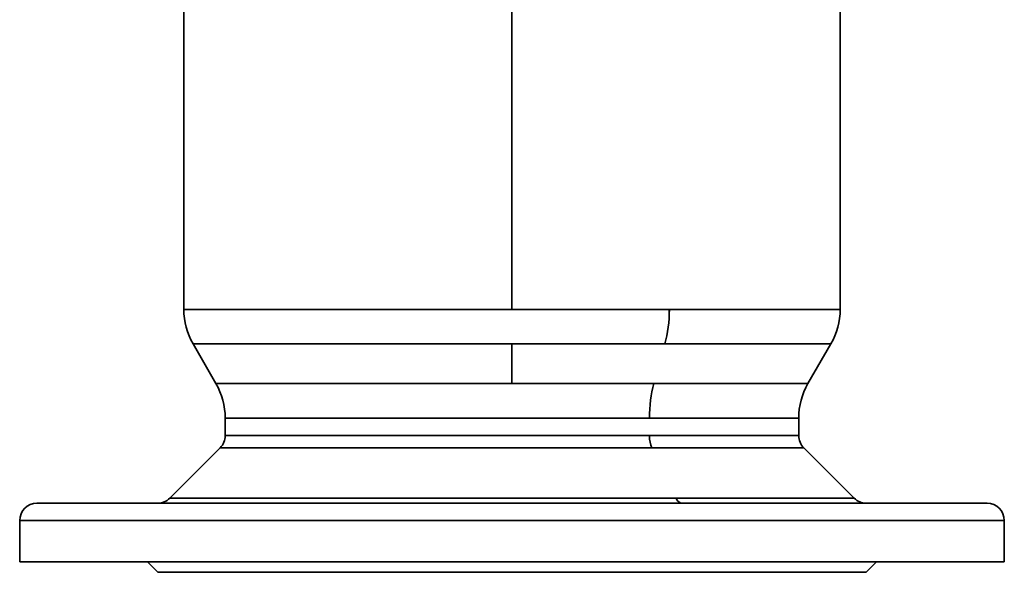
# Model space of a CAD drawing. Header units: inches. Extents: x 4459 to 5646, y 390 to 1656.
# Tile 8 of 13: x 4870 to 5155, y 1318 to 1478. Entities that reach past the tile are written whole.
import ezdxf

# ---------------------------------------------------------------- set-up
doc = ezdxf.new("R2010")
doc.units = ezdxf.units.IN
doc.header["$MEASUREMENT"] = 0

msp = doc.modelspace()

# ---------------------------------------------------------------- linework, layer by layer
at = {"color": 7, "lineweight": 35}
for p, q in [((5012.74, 1394.59), (5012.74, 1523.45)), ((5012.74, 1523.45), (5012.74, 1394.59)), ((4917.74, 1394.59), (4917.74, 1514.05)), ((5107.74, 1394.59), (5107.74, 1514.05)), ((4917.74, 1394.59), (5012.74, 1394.59)), ((5012.74, 1394.59), (4929.37, 1394.59)), ((5012.74, 1394.59), (5058.29, 1394.59)), ((5058.29, 1394.59), (5012.74, 1394.59)), ((5058.29, 1394.59), (5107.74, 1394.59)), ((5058.29, 1394.59), (5107.74, 1394.59)), ((5012.74, 1384.59), (4920.42, 1384.59)), ((4931.72, 1384.59), (5012.74, 1384.59)), ((5057, 1384.59), (5012.74, 1384.59)), ((5012.74, 1384.59), (5057, 1384.59)), ((5105.06, 1384.59), (5057, 1384.59)), ((5105.06, 1384.59), (5057, 1384.59)), ((4927.06, 1373.09), (5012.74, 1373.09)), ((5012.74, 1373.09), (4937.55, 1373.09)), ((5012.74, 1373.09), (5053.82, 1373.09)), ((5053.82, 1373.09), (5012.74, 1373.09)), ((5053.82, 1373.09), (5098.42, 1373.09)), ((5098.42, 1373.09), (5053.82, 1373.09)), ((5052.53, 1363.09), (4929.74, 1363.09)), ((4939.9, 1363.09), (5052.53, 1363.09)), ((5052.53, 1363.09), (5095.74, 1363.09)), ((5095.74, 1363.09), (5052.53, 1363.09)), ((4929.74, 1358.02), (5052.53, 1358.02)), ((5052.53, 1358.02), (4929.74, 1358.02)), ((5052.53, 1358.02), (5095.74, 1358.02)), ((5095.74, 1358.02), (5052.53, 1358.02)), ((4913.71, 1339.92), (4928.28, 1354.49)), ((4928.28, 1354.49), (4913.71, 1339.92)), ((4928.28, 1354.49), (5053.24, 1354.49)), ((5053.24, 1354.49), (4928.28, 1354.49)), ((5053.24, 1354.49), (5097.21, 1354.49)), ((5097.21, 1354.49), (5053.24, 1354.49)), ((5097.21, 1354.49), (5111.78, 1339.92)), ((5111.78, 1339.92), (5097.21, 1354.49)), ((4913.71, 1339.92), (5060.22, 1339.92)), ((5060.22, 1339.92), (4925.83, 1339.92)), ((5060.22, 1339.92), (5111.78, 1339.92)), ((5111.78, 1339.92), (5060.22, 1339.92)), ((5150.24, 1338.45), (4875.24, 1338.45)), ((4913.38, 1338.45), (4890.38, 1338.45)), ((4922.73, 1338.45), (4955.32, 1338.45)), ((4978.32, 1338.45), (4955.32, 1338.45)), ((4978.32, 1338.45), (5047.16, 1338.45)), ((5070.16, 1338.45), (5047.16, 1338.45)), ((5070.16, 1338.45), (5112.11, 1338.45)), ((5135.11, 1338.45), (5112.11, 1338.45)), ((4870.24, 1333.45), (5155.24, 1333.45)), ((5155.24, 1333.45), (4870.24, 1333.45)), ((4907.24, 1321.45), (4870.24, 1321.45)), ((4870.24, 1321.45), (5155.24, 1321.45)), ((4913.38, 1321.45), (4890.38, 1321.45)), ((5118.24, 1321.45), (4907.24, 1321.45)), ((5135.11, 1321.45), (5112.11, 1321.45)), ((5155.24, 1321.45), (5118.24, 1321.45)), ((5115.24, 1318.45), (4910.24, 1318.45)), ((4910.24, 1318.45), (5115.24, 1318.45)), ((4937.74, 1318.45), (5087.74, 1318.45)), ((5087.74, 1318.45), (4937.74, 1318.45))]:
    msp.add_line(p, q, dxfattribs=at)
at = {"color": 7, "lineweight": 35, "ltscale": 0.290741}
msp.add_line((4929.37, 1394.59), (4917.74, 1394.59), dxfattribs=at)
at = {"color": 7, "lineweight": 35, "ltscale": 0.332052}
for p, q in [((4920.42, 1384.59), (4927.06, 1373.09)), ((5105.06, 1384.59), (5098.42, 1373.09))]:
    msp.add_line(p, q, dxfattribs=at)
at = {"color": 7, "lineweight": 35, "ltscale": 0.282541}
msp.add_line((4920.42, 1384.59), (4931.72, 1384.59), dxfattribs=at)
at = {"color": 7, "lineweight": 35, "ltscale": 0.287566}
for p, q in [((5012.74, 1384.59), (5012.74, 1373.09)), ((5012.74, 1373.09), (5012.74, 1384.59))]:
    msp.add_line(p, q, dxfattribs=at)
at = {"color": 7, "lineweight": 35, "ltscale": 0.262217}
msp.add_line((4937.55, 1373.09), (4927.06, 1373.09), dxfattribs=at)
at = {"color": 7, "lineweight": 35, "ltscale": 0.126749}
for p, q in [((4929.74, 1363.09), (4929.74, 1358.02)), ((4929.74, 1363.09), (4929.74, 1358.02)), ((5095.74, 1358.02), (5095.74, 1363.09)), ((5095.74, 1363.09), (5095.74, 1358.02))]:
    msp.add_line(p, q, dxfattribs=at)
at = {"color": 7, "lineweight": 35, "ltscale": 0.200002}
msp.add_line((4937.74, 1363.09), (4929.74, 1363.09), dxfattribs=at)
at = {"color": 7, "lineweight": 35, "ltscale": 0.254016}
msp.add_line((4929.74, 1363.09), (4939.9, 1363.09), dxfattribs=at)
at = {"color": 7, "lineweight": 35, "ltscale": 0.303091}
msp.add_line((4925.83, 1339.92), (4913.71, 1339.92), dxfattribs=at)
at = {"color": 7, "lineweight": 35, "ltscale": 0.016553}
for p, q in [((4875.24, 1338.45), (4875.9, 1338.45)), ((5149.58, 1338.45), (5150.24, 1338.45))]:
    msp.add_line(p, q, dxfattribs=at)
at = {"color": 7, "lineweight": 35, "ltscale": 0.049498}
for p, q in [((4875.9, 1338.45), (4877.88, 1338.45)), ((5147.6, 1338.45), (5149.58, 1338.45))]:
    msp.add_line(p, q, dxfattribs=at)
at = {"color": 7, "lineweight": 35, "ltscale": 0.081967}
for p, q in [((4877.88, 1338.45), (4881.16, 1338.45)), ((5144.32, 1338.45), (5147.6, 1338.45))]:
    msp.add_line(p, q, dxfattribs=at)
at = {"color": 7, "lineweight": 35, "ltscale": 0.113646}
for p, q in [((4881.16, 1338.45), (4885.71, 1338.45)), ((5139.78, 1338.45), (5144.32, 1338.45))]:
    msp.add_line(p, q, dxfattribs=at)
at = {"color": 7, "lineweight": 35, "ltscale": 0.144232}
for p, q in [((4885.71, 1338.45), (4891.48, 1338.45)), ((5134.01, 1338.45), (5139.78, 1338.45))]:
    msp.add_line(p, q, dxfattribs=at)
at = {"color": 7, "lineweight": 35, "ltscale": 0.173427}
for p, q in [((4891.48, 1338.45), (4898.42, 1338.45)), ((5127.07, 1338.45), (5134.01, 1338.45))]:
    msp.add_line(p, q, dxfattribs=at)
at = {"color": 7, "lineweight": 35, "ltscale": 0.200954}
for p, q in [((4898.42, 1338.45), (4906.45, 1338.45)), ((5119.03, 1338.45), (5127.07, 1338.45))]:
    msp.add_line(p, q, dxfattribs=at)
at = {"color": 7, "lineweight": 35, "ltscale": 0.226544}
for p, q in [((4906.45, 1338.45), (4915.52, 1338.45)), ((5109.97, 1338.45), (5119.03, 1338.45))]:
    msp.add_line(p, q, dxfattribs=at)
at = {"color": 7, "lineweight": 35, "ltscale": 0.233772}
msp.add_line((4913.38, 1338.45), (4922.73, 1338.45), dxfattribs=at)
at = {"color": 7, "lineweight": 35, "ltscale": 0.249953}
for p, q in [((4915.52, 1338.45), (4925.51, 1338.45)), ((5099.97, 1338.45), (5109.97, 1338.45))]:
    msp.add_line(p, q, dxfattribs=at)
at = {"color": 7, "lineweight": 35, "ltscale": 0.270954}
msp.add_line((4925.51, 1338.45), (4936.35, 1338.45), dxfattribs=at)
at = {"color": 7, "lineweight": 35, "ltscale": 0.289346}
for p, q in [((4936.35, 1338.45), (4947.93, 1338.45)), ((5077.56, 1338.45), (5089.13, 1338.45))]:
    msp.add_line(p, q, dxfattribs=at)
at = {"color": 7, "lineweight": 35, "ltscale": 0.304953}
for p, q in [((4947.93, 1338.45), (4960.12, 1338.45)), ((5065.36, 1338.45), (5077.56, 1338.45))]:
    msp.add_line(p, q, dxfattribs=at)
at = {"color": 7, "lineweight": 35, "ltscale": 0.317621}
for p, q in [((4960.12, 1338.45), (4972.83, 1338.45)), ((5052.66, 1338.45), (5065.36, 1338.45))]:
    msp.add_line(p, q, dxfattribs=at)
at = {"color": 7, "lineweight": 35, "ltscale": 0.327231}
for p, q in [((4972.83, 1338.45), (4985.92, 1338.45)), ((5039.57, 1338.45), (5052.66, 1338.45))]:
    msp.add_line(p, q, dxfattribs=at)
at = {"color": 7, "lineweight": 35, "ltscale": 0.333688}
for p, q in [((4985.92, 1338.45), (4999.27, 1338.45)), ((5026.22, 1338.45), (5039.57, 1338.45))]:
    msp.add_line(p, q, dxfattribs=at)
at = {"color": 7, "lineweight": 35, "ltscale": 0.336934}
for p, q in [((4999.27, 1338.45), (5012.74, 1338.45)), ((5012.74, 1338.45), (5026.22, 1338.45))]:
    msp.add_line(p, q, dxfattribs=at)
at = {"color": 7, "lineweight": 35, "ltscale": 0.270953}
msp.add_line((5089.13, 1338.45), (5099.97, 1338.45), dxfattribs=at)
at = {"color": 7, "lineweight": 35, "ltscale": 0.3}
for p, q in [((4870.24, 1333.45), (4870.24, 1321.45)), ((4870.24, 1333.45), (4870.24, 1321.45)), ((5155.24, 1321.45), (5155.24, 1333.45)), ((5155.24, 1333.45), (5155.24, 1321.45))]:
    msp.add_line(p, q, dxfattribs=at)
at = {"color": 7, "lineweight": 35, "ltscale": 0.017154}
for p, q in [((4870.93, 1321.45), (4870.24, 1321.45)), ((5155.24, 1321.45), (5154.56, 1321.45))]:
    msp.add_line(p, q, dxfattribs=at)
at = {"color": 7, "lineweight": 35, "ltscale": 0.051299}
for p, q in [((4872.98, 1321.45), (4870.93, 1321.45)), ((5154.56, 1321.45), (5152.5, 1321.45))]:
    msp.add_line(p, q, dxfattribs=at)
at = {"color": 7, "lineweight": 35, "ltscale": 0.084947}
for p, q in [((4876.38, 1321.45), (4872.98, 1321.45)), ((5152.5, 1321.45), (5149.11, 1321.45))]:
    msp.add_line(p, q, dxfattribs=at)
at = {"color": 7, "lineweight": 35, "ltscale": 0.11778}
for p, q in [((4881.09, 1321.45), (4876.38, 1321.45)), ((5149.11, 1321.45), (5144.4, 1321.45))]:
    msp.add_line(p, q, dxfattribs=at)
at = {"color": 7, "lineweight": 35, "ltscale": 0.149477}
for p, q in [((4887.07, 1321.45), (4881.09, 1321.45)), ((5144.4, 1321.45), (5138.42, 1321.45))]:
    msp.add_line(p, q, dxfattribs=at)
at = {"color": 7, "lineweight": 35, "ltscale": 0.179733}
for p, q in [((4894.26, 1321.45), (4887.07, 1321.45)), ((5138.42, 1321.45), (5131.23, 1321.45))]:
    msp.add_line(p, q, dxfattribs=at)
at = {"color": 7, "lineweight": 35, "ltscale": 0.421638}
for p, q in [((4890.38, 1321.45), (4907.24, 1321.45)), ((4907.24, 1321.45), (4890.38, 1321.45)), ((5118.24, 1321.45), (5135.11, 1321.45)), ((5135.11, 1321.45), (5118.24, 1321.45))]:
    msp.add_line(p, q, dxfattribs=at)
at = {"color": 7, "lineweight": 35, "ltscale": 0.208261}
for p, q in [((4902.59, 1321.45), (4894.26, 1321.45)), ((5131.23, 1321.45), (5122.9, 1321.45))]:
    msp.add_line(p, q, dxfattribs=at)
at = {"color": 7, "lineweight": 35, "ltscale": 0.234782}
for p, q in [((4911.98, 1321.45), (4902.59, 1321.45)), ((5122.9, 1321.45), (5113.51, 1321.45))]:
    msp.add_line(p, q, dxfattribs=at)
at = {"color": 7, "lineweight": 35, "ltscale": 0.106066}
for p, q in [((4910.24, 1318.45), (4907.24, 1321.45)), ((4907.24, 1321.45), (4910.24, 1318.45)), ((5118.24, 1321.45), (5115.24, 1318.45)), ((5115.24, 1318.45), (5118.24, 1321.45))]:
    msp.add_line(p, q, dxfattribs=at)
at = {"color": 7, "lineweight": 35, "ltscale": 0.259042}
msp.add_line((4922.34, 1321.45), (4911.98, 1321.45), dxfattribs=at)
at = {"color": 7, "lineweight": 35, "ltscale": 0.280807}
for p, q in [((4933.57, 1321.45), (4922.34, 1321.45)), ((5103.14, 1321.45), (5091.91, 1321.45))]:
    msp.add_line(p, q, dxfattribs=at)
at = {"color": 7, "lineweight": 35, "ltscale": 0.299869}
for p, q in [((4945.57, 1321.45), (4933.57, 1321.45)), ((5091.91, 1321.45), (5079.92, 1321.45))]:
    msp.add_line(p, q, dxfattribs=at)
at = {"color": 7, "lineweight": 35, "ltscale": 0.31604}
for p, q in [((4958.21, 1321.45), (4945.57, 1321.45)), ((5079.92, 1321.45), (5067.27, 1321.45))]:
    msp.add_line(p, q, dxfattribs=at)
at = {"color": 7, "lineweight": 35, "ltscale": 0.329172}
for p, q in [((4971.38, 1321.45), (4958.21, 1321.45)), ((5067.27, 1321.45), (5054.11, 1321.45))]:
    msp.add_line(p, q, dxfattribs=at)
at = {"color": 7, "lineweight": 35, "ltscale": 0.33913}
for p, q in [((4984.94, 1321.45), (4971.38, 1321.45)), ((5054.11, 1321.45), (5040.54, 1321.45))]:
    msp.add_line(p, q, dxfattribs=at)
at = {"color": 7, "lineweight": 35, "ltscale": 0.345822}
for p, q in [((4998.77, 1321.45), (4984.94, 1321.45)), ((5040.54, 1321.45), (5026.71, 1321.45))]:
    msp.add_line(p, q, dxfattribs=at)
at = {"color": 7, "lineweight": 35, "ltscale": 0.349187}
for p, q in [((5012.74, 1321.45), (4998.77, 1321.45)), ((5026.71, 1321.45), (5012.74, 1321.45))]:
    msp.add_line(p, q, dxfattribs=at)
at = {"color": 7, "lineweight": 35, "ltscale": 0.259041}
msp.add_line((5113.51, 1321.45), (5103.14, 1321.45), dxfattribs=at)
at = {"color": 7, "lineweight": 35, "ltscale": 0.012339}
msp.add_line((4910.24, 1318.45), (4910.74, 1318.45), dxfattribs=at)
at = {"color": 7, "lineweight": 35, "ltscale": 0.036899}
msp.add_line((4910.74, 1318.45), (4912.21, 1318.45), dxfattribs=at)
at = {"color": 7, "lineweight": 35, "ltscale": 0.061102}
msp.add_line((4912.21, 1318.45), (4914.66, 1318.45), dxfattribs=at)
at = {"color": 7, "lineweight": 35, "ltscale": 0.084718}
for p, q in [((4914.66, 1318.45), (4918.04, 1318.45)), ((5107.44, 1318.45), (5110.83, 1318.45))]:
    msp.add_line(p, q, dxfattribs=at)
at = {"color": 7, "lineweight": 35, "ltscale": 0.107519}
msp.add_line((4918.04, 1318.45), (4922.35, 1318.45), dxfattribs=at)
at = {"color": 7, "lineweight": 35, "ltscale": 0.129282}
for p, q in [((4922.35, 1318.45), (4927.52, 1318.45)), ((5097.97, 1318.45), (5103.14, 1318.45))]:
    msp.add_line(p, q, dxfattribs=at)
at = {"color": 7, "lineweight": 35, "ltscale": 0.149802}
for p, q in [((4927.52, 1318.45), (4933.51, 1318.45)), ((5091.98, 1318.45), (5097.97, 1318.45))]:
    msp.add_line(p, q, dxfattribs=at)
at = {"color": 7, "lineweight": 35, "ltscale": 0.168878}
for p, q in [((4933.51, 1318.45), (4940.26, 1318.45)), ((5085.22, 1318.45), (5091.98, 1318.45))]:
    msp.add_line(p, q, dxfattribs=at)
at = {"color": 7, "lineweight": 35, "ltscale": 0.186328}
for p, q in [((4940.26, 1318.45), (4947.72, 1318.45)), ((5077.77, 1318.45), (5085.22, 1318.45))]:
    msp.add_line(p, q, dxfattribs=at)
at = {"color": 7, "lineweight": 35, "ltscale": 0.201985}
for p, q in [((4947.72, 1318.45), (4955.8, 1318.45)), ((5069.69, 1318.45), (5077.77, 1318.45))]:
    msp.add_line(p, q, dxfattribs=at)
at = {"color": 7, "lineweight": 35, "ltscale": 0.215694}
for p, q in [((4955.8, 1318.45), (4964.42, 1318.45)), ((5061.06, 1318.45), (5069.69, 1318.45))]:
    msp.add_line(p, q, dxfattribs=at)
at = {"color": 7, "lineweight": 35, "ltscale": 0.227328}
for p, q in [((4964.42, 1318.45), (4973.52, 1318.45)), ((5051.97, 1318.45), (5061.06, 1318.45))]:
    msp.add_line(p, q, dxfattribs=at)
at = {"color": 7, "lineweight": 35, "ltscale": 0.236772}
for p, q in [((4973.52, 1318.45), (4982.99, 1318.45)), ((5042.5, 1318.45), (5051.97, 1318.45))]:
    msp.add_line(p, q, dxfattribs=at)
at = {"color": 7, "lineweight": 35, "ltscale": 0.243935}
for p, q in [((4982.99, 1318.45), (4992.75, 1318.45)), ((5032.74, 1318.45), (5042.5, 1318.45))]:
    msp.add_line(p, q, dxfattribs=at)
at = {"color": 7, "lineweight": 35, "ltscale": 0.24875}
for p, q in [((4992.75, 1318.45), (5002.7, 1318.45)), ((5022.79, 1318.45), (5032.74, 1318.45))]:
    msp.add_line(p, q, dxfattribs=at)
at = {"color": 7, "lineweight": 35, "ltscale": 0.251169}
for p, q in [((5002.7, 1318.45), (5012.74, 1318.45)), ((5012.74, 1318.45), (5022.79, 1318.45))]:
    msp.add_line(p, q, dxfattribs=at)
at = {"color": 7, "lineweight": 35, "ltscale": 0.107518}
msp.add_line((5103.14, 1318.45), (5107.44, 1318.45), dxfattribs=at)
at = {"color": 7, "lineweight": 35, "ltscale": 0.061104}
msp.add_line((5110.83, 1318.45), (5113.27, 1318.45), dxfattribs=at)
at = {"color": 7, "lineweight": 35, "ltscale": 0.036897}
msp.add_line((5113.27, 1318.45), (5114.75, 1318.45), dxfattribs=at)
at = {"color": 7, "lineweight": 35, "ltscale": 0.01234}
msp.add_line((5114.75, 1318.45), (5115.24, 1318.45), dxfattribs=at)
at = {"color": 7, "lineweight": 35}
for centre, radius, start, end in [((4937.74, 1394.59), 20, 180, 210), ((5087.74, 1394.59), 20, 330.0002, 359.9999), ((4909.74, 1363.09), 20, 0.0006, 29.9999), ((5115.74, 1363.09), 20, 150, 180), ((4924.74, 1358.02), 5, 315, 0), ((5100.74, 1358.02), 5, 180, 225), ((4910.17, 1343.45), 5, 270, 315), ((5115.31, 1343.45), 5, 225.0001, 269.9916), ((4875.24, 1333.45), 5, 90, 180), ((4875.24, 1333.45), 5, 90, 180), ((5150.24, 1333.45), 5, 0, 90), ((5150.24, 1333.45), 5, 0, 90)]:
    msp.add_arc(centre, radius, start, end, dxfattribs=at)
for centre, major_axis, ratio, start_param, end_param in [((5048.7, 1394.59), (0, -19.99), 0.479301, 1.047262, 1.571016), ((5048.7, 1394.59), (0, 20), 0.479426, 4.18879, 4.712389), ((5062.12, 1363.09), (0, 20), 0.479426, 1.047198, 1.570796), ((5062.11, 1363.1), (0, -19.99), 0.479124, 4.188845, 4.712796), ((5054.93, 1358.02), (0, 5), 0.479426, 1.570796, 2.356194), ((5054.93, 1358.02), (0, 5), 0.479426, 1.570796, 2.356194), ((5061.92, 1343.45), (0, 5), 0.479426, 2.356194, 3.141593), ((5061.92, 1343.45), (0, 5), 0.479426, 2.356194, 3.141593)]:
    msp.add_ellipse(centre, major_axis=major_axis, ratio=ratio, start_param=start_param, end_param=end_param, dxfattribs=at)

doc.saveas('drawing.dxf')
